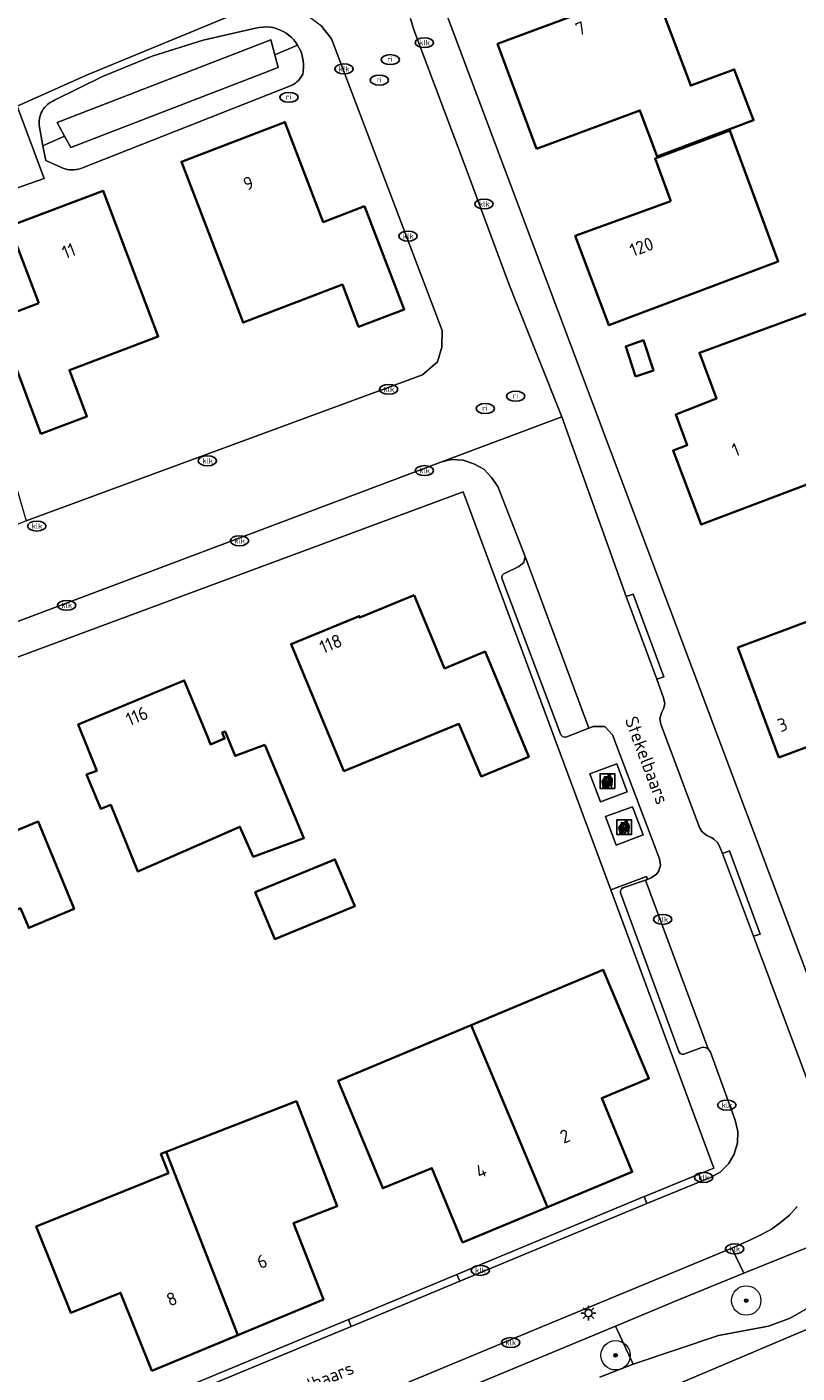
# Model space of a CAD drawing. Header units: metres. Extents: x 103671 to 105190, y 427150 to 429171.
# Tile 133 of 256: x 104703 to 104755, y 427318 to 427410. Entities that reach past the tile are written whole.
import ezdxf
from ezdxf.enums import TextEntityAlignment as Align

# ---------------------------------------------------------------- set-up
doc = ezdxf.new("R2010")
doc.units = ezdxf.units.M
for name, color, linetype, lineweight in [('B-WE-GR-BOOM-S', 253, 'Continuous', 25), ('B-WE-IE-AFVAL APART PLAATS-S', 253, 'Continuous', 25), ('B-WE-IE-MEUBILAIR-S', 253, 'Continuous', 25), ('B-WE-OG-BEBOUWING-GV', 253, 'Continuous', 35), ('B-WE-OG-BEBOUWING-T18', 7, 'Continuous', 18), ('B-WE-OG-TERREIN_BEGROEID-GV', 253, 'Continuous', 18), ('B-WE-OG-TERREIN_ERF-GV', 253, 'Continuous', 18), ('B-WE-OG-TERREIN_OEVER-GV', 253, 'Continuous', 18), ('B-WE-OG-TOPOGRAFIE-T18', 7, 'Continuous', 18), ('B-WE-OG-WATER_SLOOT-GV', 253, 'Continuous', 18), ('B-WE-VH-GESLOTENVERHARDING-GV', 253, 'Continuous', 18), ('B-WE-VH-GESLOTENVERHARDING_ASFALT-GV', 253, 'Continuous', 18), ('B-WE-VH-GESLOTENVERHARDING_BETON-GV', 253, 'Continuous', 18), ('B-WE-VH-ONVERHARD_ZAND-GV', 253, 'Continuous', 18), ('B-WE-VH-OPENVERHARDING-GV', 253, 'Continuous', 18), ('B-WE-VH-OPENVERHARDING_BETONELEMENT-GV', 253, 'Continuous', 18), ('B-WE-VH-OPENVERHARDING_BETONSTRAATSTEEN-GV', 253, 'Continuous', 18)]:
    doc.layers.add(name, color=color, linetype=linetype, lineweight=lineweight)
doc.styles.add('NLCS-ISO', font='NLCS-ISO.ttf')
doc.styles.add('NLCS-ISO-M500-T18', font='NLCS-ISO.ttf', dxfattribs={"height": 0.9})

# ---------------------------------------------------------------- blocks, each defined once
blk = doc.blocks.new('SIE-AFVAL APART PLAATS-SO')
h = blk.add_hatch(color=256)
h.dxf.hatch_style = 1
h.paths.add_polyline_path([(-0.09, 0.07), (-1.76, 0.07, 0.819081), (-1.79, -0.09), (-1.4, -2.19, 0.36153), (-1.37, -2.21), (-0.47, -2.21, 0.36153), (-0.44, -2.19), (-0.05, -0.09, 0.819081)])
h.paths.add_polyline_path([(-0.16, -0.1), (-0.2, -0.33), (-0.49, -0.33), (-0.47, -0.1)], flags=16)
h.paths.add_polyline_path([(-0.55, -0.1), (-0.58, -0.33), (-0.87, -0.33), (-0.87, -0.1)], flags=16)
h.paths.add_polyline_path([(-0.22, -0.42), (-0.27, -0.73), (-0.53, -0.73), (-0.5, -0.42)], flags=16)
h.paths.add_polyline_path([(-0.58, -0.42), (-0.61, -0.73), (-0.87, -0.73), (-0.87, -0.42)], flags=16)
h.paths.add_polyline_path([(-0.95, -0.1), (-0.95, -0.33), (-1.27, -0.33), (-1.29, -0.1)], flags=16)
h.paths.add_polyline_path([(-0.95, -0.42), (-0.95, -0.73), (-1.23, -0.73), (-1.26, -0.42)], flags=16)
h.paths.add_polyline_path([(-0.29, -0.83), (-0.34, -1.09), (-0.56, -1.09), (-0.54, -0.83)], flags=16)
h.paths.add_polyline_path([(-0.62, -0.83), (-0.65, -1.09), (-0.87, -1.09), (-0.87, -0.83)], flags=16)
h.paths.add_polyline_path([(-0.95, -0.83), (-0.95, -1.09), (-1.2, -1.09), (-1.22, -0.83)], flags=16)
h.paths.add_polyline_path([(-1.35, -0.33), (-1.64, -0.33), (-1.69, -0.1), (-1.37, -0.1)], flags=16)
h.paths.add_polyline_path([(-1.34, -0.42), (-1.31, -0.73), (-1.57, -0.73), (-1.63, -0.42)], flags=16)
h.paths.add_polyline_path([(-0.36, -1.18), (-0.41, -1.44), (-0.6, -1.44), (-0.57, -1.18)], flags=16)
h.paths.add_polyline_path([(-0.65, -1.18), (-0.68, -1.44), (-0.87, -1.44), (-0.87, -1.18)], flags=16)
h.paths.add_polyline_path([(-1.3, -0.83), (-1.28, -1.09), (-1.5, -1.09), (-1.55, -0.83)], flags=16)
h.paths.add_polyline_path([(-0.95, -1.18), (-0.95, -1.44), (-1.17, -1.44), (-1.19, -1.18)], flags=16)
h.paths.add_polyline_path([(-0.42, -1.53), (-0.47, -1.79), (-0.63, -1.79), (-0.6, -1.53)], flags=16)
h.paths.add_polyline_path([(-1.27, -1.18), (-1.25, -1.44), (-1.44, -1.44), (-1.49, -1.18)], flags=16)
h.paths.add_polyline_path([(-0.69, -1.53), (-0.71, -1.79), (-0.87, -1.79), (-0.87, -1.53)], flags=16)
h.paths.add_polyline_path([(-0.95, -1.53), (-0.95, -1.79), (-1.13, -1.79), (-1.16, -1.53)], flags=16)
h.paths.add_polyline_path([(-1.24, -1.53), (-1.22, -1.79), (-1.37, -1.79), (-1.42, -1.53)], flags=16)
h.paths.add_polyline_path([(-0.49, -1.89), (-0.53, -2.13), (-0.66, -2.13), (-0.64, -1.89)], flags=16)
h.paths.add_polyline_path([(-0.72, -1.89), (-0.74, -2.13), (-0.87, -2.13), (-0.87, -1.89)], flags=16)
h.paths.add_polyline_path([(-0.95, -1.89), (-0.95, -2.13), (-1.1, -2.13), (-1.12, -1.89)], flags=16)
h.paths.add_polyline_path([(-1.21, -1.89), (-1.18, -2.13), (-1.31, -2.13), (-1.35, -1.89)], flags=16)
h.paths.add_polyline_path([(-0.19, 0.78, -0.01173), (-0.3, 0.78, -0.148797), (-0.42, 1.03, -0.136076), (-0.69, 0.87), (-0.78, 0.85, -0.038293), (-1.14, 0.96), (-1.19, 0.81, -0.243822), (-1.56, 0.45, 0.344326), (-1, 0.22, -0.139345), (-0.6, 0.22, 0.618436), (-0.56, 0.27, -0.441494), (-0.47, 0.44, 0.309048)])
h.paths.add_polyline_path([(-0.49, 0.51, 0.351556), (-0.64, 0.31, 0.121061), (-1.02, 0.29, -0.288745), (-1.45, 0.42, 0.203599), (-1.12, 0.79), (-1.09, 0.87, 0.083075), (-0.28, 0.71, -0.242261)], flags=16)
h.paths.add_polyline_path([(-0.4, 0.79, -0.023345), (-0.63, 0.82, 0.07081), (-0.46, 0.9, 0.059965)], flags=16)
h.paths.add_polyline_path([(1.12, 1.48), (-1.07, 1.48, 0.860559), (-1.08, 1.42), (0.29, 1, -0.146703), (0.53, 0.28, 0.421968), (0.56, 0.25), (1.6, 0.31, 0.450293), (1.63, 0.34, 0.122241)])
h.paths.add_polyline_path([(0.26, 1.93, 1), (1.07, 1.93, 1)])
h.paths.add_polyline_path([(1.65, 0.15, 0.429303), (1.62, 0.18), (0.55, 0.23, 0.38429), (0.51, 0.2), (0.16, -2.16, 0.83726), (0.22, -2.18), (0.99, -0.78, -0.688204), (1.05, -0.78), (1.36, -2.14, 0.84934), (1.42, -2.14)])
for p, q in [((-0.09, 0.07), (-1.76, 0.07)), ((-1.4, -2.19), (-1.79, -0.09)), ((-1.37, -0.1), (-1.69, -0.1)), ((-1.64, -0.33), (-1.69, -0.1)), ((-1.64, -0.33), (-1.35, -0.33)), ((-1.63, -0.42), (-1.34, -0.42)), ((-1.57, -0.73), (-1.63, -0.42)), ((-1.57, -0.73), (-1.31, -0.73)), ((-1.55, -0.83), (-1.3, -0.83)), ((-1.5, -1.09), (-1.55, -0.83)), ((-1.5, -1.09), (-1.28, -1.09)), ((-1.49, -1.18), (-1.27, -1.18)), ((-1.44, -1.44), (-1.49, -1.18)), ((-1.44, -1.44), (-1.25, -1.44)), ((-1.42, -1.53), (-1.24, -1.53)), ((-1.37, -1.79), (-1.42, -1.53)), ((-1.37, -1.79), (-1.22, -1.79)), ((-1.37, -2.21), (-0.47, -2.21)), ((-1.31, -2.13), (-1.35, -1.89)), ((-1.35, -1.89), (-1.21, -1.89)), ((-1.31, -2.13), (-1.18, -2.13)), ((-0.95, -0.1), (-1.29, -0.1)), ((-1.27, -0.33), (-0.95, -0.33)), ((-1.26, -0.42), (-0.95, -0.42)), ((-1.23, -0.73), (-0.95, -0.73)), ((-1.22, -0.83), (-0.95, -0.83)), ((-1.2, -1.09), (-0.95, -1.09)), ((-1.19, -1.18), (-0.95, -1.18)), ((-1.17, -1.44), (-0.95, -1.44)), ((-1.16, -1.53), (-0.95, -1.53)), ((-1.13, -1.79), (-0.95, -1.79)), ((-1.12, -1.89), (-0.95, -1.89)), ((-1.1, -2.13), (-0.95, -2.13)), ((-0.95, -0.1), (-0.95, -0.33)), ((-0.95, -0.42), (-0.95, -0.73)), ((-0.95, -0.83), (-0.95, -1.09)), ((-0.95, -1.18), (-0.95, -1.44)), ((-0.95, -1.53), (-0.95, -1.79)), ((-0.95, -1.89), (-0.95, -2.13)), ((-0.87, -0.1), (-0.87, -0.33)), ((-0.55, -0.1), (-0.87, -0.1)), ((-0.87, -0.33), (-0.58, -0.33)), ((-0.87, -0.42), (-0.87, -0.73)), ((-0.87, -0.42), (-0.58, -0.42)), ((-0.87, -0.73), (-0.61, -0.73)), ((-0.87, -0.83), (-0.62, -0.83)), ((-0.87, -0.83), (-0.87, -1.09)), ((-0.87, -1.09), (-0.65, -1.09)), ((-0.87, -1.18), (-0.65, -1.18)), ((-0.87, -1.18), (-0.87, -1.44)), ((-0.87, -1.44), (-0.68, -1.44)), ((-0.87, -1.53), (-0.69, -1.53)), ((-0.87, -1.53), (-0.87, -1.79)), ((-0.87, -1.79), (-0.71, -1.79)), ((-0.87, -1.89), (-0.87, -2.13)), ((-0.87, -1.89), (-0.72, -1.89)), ((-0.87, -2.13), (-0.74, -2.13)), ((-0.66, -2.13), (-0.53, -2.13)), ((-0.64, -1.89), (-0.49, -1.89)), ((-0.63, -1.79), (-0.47, -1.79)), ((-0.6, -1.44), (-0.41, -1.44)), ((-0.6, -1.53), (-0.42, -1.53)), ((-0.57, -1.18), (-0.36, -1.18)), ((-0.56, -1.09), (-0.34, -1.09)), ((-0.54, -0.83), (-0.29, -0.83)), ((-0.53, -0.73), (-0.27, -0.73)), ((-0.53, -2.13), (-0.49, -1.89)), ((-0.5, -0.42), (-0.22, -0.42)), ((-0.49, -0.33), (-0.2, -0.33)), ((-0.16, -0.1), (-0.47, -0.1)), ((-0.47, -1.79), (-0.42, -1.53)), ((-0.44, -2.19), (-0.05, -0.09)), ((-0.41, -1.44), (-0.36, -1.18)), ((-0.34, -1.09), (-0.29, -0.83)), ((-0.27, -0.73), (-0.22, -0.42)), ((-0.2, -0.33), (-0.16, -0.1))]:
    blk.add_line(p, q)
blk.add_lwpolyline([(-2.5, -2.51), (2.5, -2.51), (2.5, 2.49), (-2.5, 2.49)], close=True)
for points in [[(-0.78, 0.85, -0.038293), (-1.14, 0.96), (-1.19, 0.81, -0.243822), (-1.56, 0.45, 0.344326), (-1, 0.22, -0.139345), (-0.6, 0.22, 0.618436), (-0.56, 0.27, -0.441494), (-0.47, 0.44, 0.309048), (-0.19, 0.78, -0.01173), (-0.3, 0.78, -0.01173)], [(-0.78, 0.85), (-0.69, 0.87, 0.136076), (-0.42, 1.03, 0.156405), (-0.29, 0.77)], [(-0.78, 0.85), (-0.69, 0.87, 0.136076), (-0.42, 1.03, 0.148797), (-0.3, 0.78, 0.148797)], [(-0.63, 0.82, 0.07081), (-0.46, 0.9, 0.059965), (-0.4, 0.79, 0.059965)], [(-0.4, 0.79, -0.023345), (-0.63, 0.82)]]:
    blk.add_lwpolyline(points, format="xyb")
for points in [[(-1.09, 0.87), (-1.12, 0.79, -0.203599), (-1.45, 0.42, 0.288745), (-1.02, 0.29, -0.121061), (-0.64, 0.31, -0.351556), (-0.49, 0.51, 0.242261), (-0.28, 0.71, -0.083075)], [(-1.07, 1.48), (1.12, 1.48, -0.122241), (1.63, 0.34, -0.450293), (1.6, 0.31), (0.56, 0.25, -0.421968), (0.53, 0.28, 0.146703), (0.29, 1), (-1.08, 1.42, -0.860559)], [(0.55, 0.23), (1.62, 0.18, -0.429303), (1.65, 0.15), (1.42, -2.14, -0.84934), (1.36, -2.14), (1.05, -0.78, 0.688204), (0.99, -0.78), (0.22, -2.18, -0.83726), (0.16, -2.16), (0.51, 0.2, -0.38429)]]:
    blk.add_lwpolyline(points, format="xyb", close=True)
for points in [[(-1.35, -0.33), (-1.37, -0.1)], [(-1.31, -0.73), (-1.34, -0.42)], [(-1.28, -1.09), (-1.3, -0.83)], [(-1.27, -0.33), (-1.29, -0.1)], [(-1.25, -1.44), (-1.27, -1.18)], [(-1.23, -0.73), (-1.26, -0.42)], [(-1.22, -1.79), (-1.24, -1.53)], [(-1.2, -1.09), (-1.22, -0.83)], [(-1.18, -2.13), (-1.21, -1.89)], [(-1.17, -1.44), (-1.19, -1.18)], [(-1.18, -2.22), (-1.18, -2.21)], [(-1.13, -1.79), (-1.16, -1.53)], [(-1.1, -2.13), (-1.12, -1.89)], [(-0.74, -2.13), (-0.72, -1.89)], [(-0.71, -1.79), (-0.69, -1.53)], [(-0.68, -1.44), (-0.65, -1.18)], [(-0.66, -2.13), (-0.64, -1.89)], [(-0.65, -1.09), (-0.62, -0.83)], [(-0.63, -1.79), (-0.6, -1.53)], [(-0.61, -0.73), (-0.58, -0.42)], [(-0.6, -1.44), (-0.57, -1.18)], [(-0.58, -0.33), (-0.55, -0.1)], [(-0.56, -1.09), (-0.54, -0.83)], [(-0.53, -0.73), (-0.5, -0.42)], [(-0.49, -0.33), (-0.47, -0.1)]]:
    blk.add_lwpolyline(points)
blk.add_circle((0.66, 1.93), 0.401)
for centre, radius, start, end in [((-1.76, -0.01), 0.0869, 90, 247.281), ((-0.09, -0.01), 0.0869, 292.719, 90), ((-1.37, -2.18), 0.0318, 190.4943, 270), ((-0.47, -2.18), 0.0318, 270, 349.5057)]:
    blk.add_arc(centre, radius, start, end)
blk = doc.blocks.new('SIE-MEUBILAIR_PAAL_LICHTMAST-SO')
for points in [[(-0.62, 0), (-1, 0)], [(-0.71, 0.71), (-0.44, 0.44)], [(0, 1), (0, 0.62)], [(0.44, 0.44), (0.71, 0.71)], [(1, 0), (0.62, 0)], [(-0.71, -0.71), (-0.44, -0.44)], [(0, -0.62), (0, -1)], [(0.44, -0.44), (0.71, -0.71)]]:
    blk.add_lwpolyline(points)
blk.add_circle((0, 0), 0.5)
blk = doc.blocks.new('SIE-MEUBILAIR_PUT_RIOOLPUT-SO')
blk.add_ellipse((0, 0), major_axis=(1.25, 0), ratio=0.54)
at = {"style": 'NLCS-ISO'}
blk.add_text('ri', height=0.75, dxfattribs=at).set_placement((-0.04, 0.07), align=Align.MIDDLE_CENTER)
blk = doc.blocks.new('SIE-MEUBILAIR_PUT_KOLK-SO')
blk.add_ellipse((0, 0), major_axis=(1.25, 0), ratio=0.54)
at = {"style": 'NLCS-ISO'}
blk.add_text('klk', height=0.75, dxfattribs=at).set_placement((0.03, 0), align=Align.MIDDLE_CENTER)
blk = doc.blocks.new('SGR-BOOM_GBKN-SO')
at = {"linetype": 'ByBlock', "lineweight": 18}
h = blk.add_hatch(color=0, dxfattribs=at)
h.dxf.hatch_style = 1
edge = h.paths.add_edge_path()
edge.add_arc((0, 0), 0.25, 0, 360)
at = {"color": 0, "linetype": 'ByBlock', "lineweight": 18}
for radius in [2, 0.25]:
    blk.add_circle((0, 0), radius, dxfattribs=at)
at = {"color": 0, "linetype": 'ByBlock', "lineweight": 18, "style": 'NLCS-ISO'}
blk.add_attdef('SOORT', (2.5, 0), '', height=1.5, dxfattribs=at)

msp = doc.modelspace()

# ---------------------------------------------------------------- linework, layer by layer
at = {"layer": 'B-WE-OG-BEBOUWING-GV', "flags": 128}
for points in [[(104737.286, 427401.347), (104744.314, 427403.974), (104745.488, 427400.842), (104752.044, 427403.299), (104750.727, 427406.762), (104747.767, 427405.657), (104745.215, 427412.456), (104734.634, 427408.502)], [(104725.593, 427397.459), (104722.773, 427396.379), (104720.169, 427403.177), (104713.137, 427400.483), (104717.329, 427389.539), (104724.081, 427392.125), (104725.183, 427389.249), (104728.283, 427390.437)], [(104746.417, 427397.808), (104739.919, 427395.437), (104742.195, 427389.369), (104753.724, 427393.704), (104750.437, 427402.609), (104745.342, 427400.692)], [(104703.425, 427390.862), (104700.618, 427389.802), (104703.575, 427381.972), (104706.709, 427383.156), (104705.519, 427386.308), (104711.553, 427388.587), (104707.807, 427398.504), (104701.446, 427396.101)], [(104759.983, 427380.138), (104757.359, 427387.205), (104757.259, 427387.172), (104756.03, 427390.302), (104748.358, 427387.482), (104749.519, 427384.362), (104746.751, 427383.276), (104747.529, 427381.205), (104746.567, 427380.843), (104748.469, 427375.804), (104755.851, 427378.583), (104756.186, 427377.712), (104759.365, 427378.934), (104759.039, 427379.783)], [(104744.021, 427385.861), (104745.229, 427386.269), (104744.551, 427388.332), (104743.351, 427387.915)], [(104760.575, 427362.495), (104760.994, 427361.477), (104764.277, 427362.701), (104763.866, 427363.685), (104764.995, 427364.157), (104762.309, 427371.331), (104766.509, 427372.914), (104764.676, 427377.817), (104756.432, 427374.727), (104758.147, 427370.108), (104750.981, 427367.433), (104753.765, 427359.961)], [(104728.967, 427370.993), (104725.264, 427369.473), (104725.228, 427369.567), (104720.589, 427367.66), (104724.186, 427359.022), (104732.001, 427362.235), (104733.518, 427358.647), (104736.75, 427360.006), (104733.799, 427367.15), (104731.034, 427366.012)], [(104718.814, 427360.804), (104716.785, 427360.052), (104716.105, 427361.72), (104715.905, 427361.64), (104716.072, 427361.238), (104715.121, 427360.845), (104714.95, 427361.258), (104713.325, 427365.192), (104706.117, 427362.197), (104707.374, 427359.037), (104706.678, 427358.783), (104707.661, 427356.457), (104708.326, 427356.729), (104710.169, 427352.189), (104717.113, 427355.234), (104718.008, 427353.193), (104721.461, 427354.471)], [(104702.182, 427349.711), (104702.748, 427348.359), (104705.838, 427349.645), (104703.389, 427355.606), (104700.616, 427354.471), (104698.884, 427358.67), (104695.288, 427357.189), (104694.897, 427358.112), (104690.655, 427356.356), (104694.649, 427346.623)], [(104718.144, 427350.78), (104719.484, 427347.593), (104724.936, 427349.837), (104723.569, 427353.02)], [(104738.019, 427329.359), (104743.794, 427331.755), (104741.724, 427336.779), (104744.932, 427338.101), (104741.823, 427345.496), (104732.84, 427341.737)], [(104732.249, 427326.964), (104738.019, 427329.359), (104732.84, 427341.737), (104723.786, 427337.949), (104726.83, 427330.642), (104730.167, 427332.017)], [(104712.104, 427333.12), (104716.961, 427320.648), (104722.792, 427323.068), (104720.763, 427328.28), (104723.73, 427329.435), (104720.954, 427336.566)], [(104716.961, 427320.648), (104712.104, 427333.12), (104711.741, 427332.979), (104712.251, 427331.668), (104703.245, 427328.043), (104705.606, 427322.179), (104708.99, 427323.541), (104711.129, 427318.227)]]:
    msp.add_lwpolyline(points, close=True, dxfattribs=at)
at = {"layer": 'B-WE-OG-TERREIN_BEGROEID-GV', "flags": 128}
msp.add_lwpolyline([(104779.999, 427334.994), (104779.394, 427336.417), (104759.588, 427328.169), (104751.389, 427324.871), (104747.054, 427323.101), (104742.647, 427321.266), (104743.852, 427318.68), (104749.65, 427320.635), (104753.053, 427321.254), (104754.523, 427321.801), (104759.332, 427324.564), (104765.593, 427327.155), (104768.828, 427328.914), (104772.587, 427330.524), (104775.545, 427331.404), (104778.954, 427333.018), (104779.208, 427334.567), (104779.223, 427334.66)], close=True, dxfattribs=at)
msp.add_lwpolyline([(104741.583, 427317.799), (104743.852, 427318.68), (104742.647, 427321.266), (104741.3, 427320.705), (104720.557, 427312.07)], dxfattribs=at)
at = {"layer": 'B-WE-OG-TERREIN_ERF-GV', "flags": 128}
for points in [[(104760.54, 427393.536), (104761.628, 427405.17), (104761.502, 427421.327), (104756.04, 427421.07), (104753.979, 427420.934), (104748.679, 427420.41), (104748.452, 427420.388), (104743.095, 427419.723), (104739.052, 427418.878), (104733.4, 427416.992), (104731.313, 427416.258), (104730.621, 427415.908), (104730.068, 427415.363), (104729.595, 427414.723), (104758.815, 427336.859), (104775.184, 427342.611), (104776.609, 427339.185), (104778.068, 427339.794), (104779.322, 427342.342), (104778.758, 427357.83), (104778.617, 427364.341), (104778.167, 427377.622), (104778.216, 427392.11), (104770.237, 427392.787)], [(104744.314, 427403.974), (104737.286, 427401.347), (104734.634, 427408.502), (104745.215, 427412.456), (104747.767, 427405.657), (104750.727, 427406.762), (104752.044, 427403.299), (104745.488, 427400.842)], [(104739.919, 427395.437), (104746.417, 427397.808), (104745.342, 427400.692), (104750.437, 427402.609), (104753.724, 427393.704), (104742.195, 427389.369)], [(104756.03, 427390.302), (104757.259, 427387.172), (104757.359, 427387.205), (104759.983, 427380.138), (104759.039, 427379.783), (104759.365, 427378.934), (104756.186, 427377.712), (104755.851, 427378.583), (104748.469, 427375.804), (104746.567, 427380.843), (104747.529, 427381.205), (104746.751, 427383.276), (104749.519, 427384.362), (104748.358, 427387.482)], [(104745.229, 427386.269), (104744.021, 427385.861), (104743.351, 427387.915), (104744.551, 427388.332)], [(104760.994, 427361.477), (104760.575, 427362.495), (104753.765, 427359.961), (104750.981, 427367.433), (104758.147, 427370.108), (104756.432, 427374.727), (104764.676, 427377.817), (104766.509, 427372.914), (104762.309, 427371.331), (104764.995, 427364.157), (104763.866, 427363.685), (104764.277, 427362.701)], [(104720.589, 427367.66), (104725.228, 427369.567), (104725.264, 427369.473), (104728.967, 427370.993), (104731.034, 427366.012), (104733.799, 427367.15), (104736.75, 427360.006), (104733.518, 427358.647), (104732.001, 427362.235), (104724.186, 427359.022)], [(104716.105, 427361.72), (104716.785, 427360.052), (104718.814, 427360.804), (104721.461, 427354.471), (104718.008, 427353.193), (104717.113, 427355.234), (104710.169, 427352.189), (104708.326, 427356.729), (104707.661, 427356.457), (104706.678, 427358.783), (104707.374, 427359.037), (104706.117, 427362.197), (104713.325, 427365.192), (104714.95, 427361.258), (104715.121, 427360.845), (104716.072, 427361.238), (104715.905, 427361.64)], [(104702.748, 427348.359), (104702.182, 427349.711), (104694.649, 427346.623), (104690.655, 427356.356), (104694.897, 427358.112), (104695.288, 427357.189), (104698.884, 427358.67), (104700.616, 427354.471), (104703.389, 427355.606), (104705.838, 427349.645)], [(104718.144, 427350.78), (104723.569, 427353.02), (104724.936, 427349.837), (104719.484, 427347.593)], [(104743.794, 427331.755), (104738.019, 427329.359), (104732.249, 427326.964), (104730.167, 427332.017), (104726.83, 427330.642), (104723.786, 427337.949), (104732.84, 427341.737), (104741.823, 427345.496), (104744.932, 427338.101), (104741.724, 427336.779)], [(104711.129, 427318.227), (104708.99, 427323.541), (104705.606, 427322.179), (104703.245, 427328.043), (104712.251, 427331.668), (104711.741, 427332.979), (104712.104, 427333.12), (104720.954, 427336.566), (104723.73, 427329.435), (104720.763, 427328.28), (104722.792, 427323.068), (104716.961, 427320.648)]]:
    msp.add_lwpolyline(points, close=True, dxfattribs=at)
msp.add_lwpolyline([(104710.81, 427316.024), (104724.489, 427321.715), (104724.509, 427321.723), (104731.87, 427324.787), (104744.608, 427330.089), (104744.626, 427330.096), (104748.322, 427331.594), (104749.34, 427332.006), (104742.333, 427350.956), (104732.299, 427378.02), (104684.774, 427360.4), (104682.106, 427359.411), (104688.763, 427341.763), (104691.02, 427335.778), (104681.766, 427331.867), (104675.992, 427329.182), (104663.347, 427322.069), (104662.353, 427321.5), (104656.303, 427318.034)], dxfattribs=at)
at = {"layer": 'B-WE-OG-TERREIN_OEVER-GV', "flags": 128}
for points in [[(104720.609, 427408.936), (104720.438, 427409.085), (104720.255, 427409.22), (104720.061, 427409.338), (104719.858, 427409.44), (104719.646, 427409.524), (104719.429, 427409.589), (104719.206, 427409.636), (104718.944, 427409.65), (104718.681, 427409.643), (104718.42, 427409.616), (104718.161, 427409.568), (104714.615, 427408.747), (104711.144, 427407.651), (104707.769, 427406.287), (104704.511, 427404.663), (104704.38, 427404.605), (104704.255, 427404.537), (104704.136, 427404.458), (104704.024, 427404.369), (104703.921, 427404.271), (104703.826, 427404.164), (104703.74, 427404.05), (104703.664, 427403.929), (104703.599, 427403.802), (104703.546, 427403.67), (104703.503, 427403.533), (104703.472, 427403.394), (104703.453, 427403.253), (104703.447, 427403.11), (104703.452, 427402.967), (104703.717, 427401.56), (104705.181, 427402.222), (104704.676, 427403.14), (104719.223, 427408.771), (104719.482, 427407.755), (104721.038, 427408.408), (104720.91, 427408.596), (104720.767, 427408.772)], [(104721.243, 427408.003), (104721.149, 427408.21), (104721.038, 427408.408), (104719.482, 427407.755), (104719.701, 427406.892), (104705.606, 427401.447), (104705.181, 427402.222), (104703.717, 427401.56), (104703.905, 427400.56), (104704.784, 427400.171), (104704.922, 427400.099), (104705.066, 427400.038), (104705.215, 427399.991), (104705.367, 427399.956), (104705.521, 427399.935), (104705.677, 427399.927), (104705.833, 427399.932), (104705.987, 427399.951), (104706.14, 427399.983), (104706.289, 427400.029), (104720.669, 427405.684), (104720.783, 427405.751), (104720.891, 427405.826), (104720.993, 427405.911), (104721.087, 427406.003), (104721.173, 427406.103), (104721.251, 427406.21), (104721.32, 427406.322), (104721.379, 427406.441), (104721.417, 427406.665), (104721.436, 427406.891), (104721.436, 427407.118), (104721.416, 427407.345), (104721.377, 427407.569), (104721.32, 427407.789)]]:
    msp.add_lwpolyline(points, close=True, dxfattribs=at)
for points in [[(104759.332, 427324.564), (104754.523, 427321.801), (104753.053, 427321.254), (104749.65, 427320.635), (104743.852, 427318.68), (104741.583, 427317.799)], [(104734.683, 427312.142), (104750.668, 427318.923), (104760.085, 427322.918)]]:
    msp.add_lwpolyline(points, dxfattribs=at)
at = {"layer": 'B-WE-OG-WATER_SLOOT-GV', "flags": 128}
for points in [[(104719.701, 427406.892), (104719.482, 427407.755), (104719.223, 427408.771), (104704.676, 427403.14), (104705.181, 427402.222), (104705.606, 427401.447)], [(104734.683, 427312.142), (104734.397, 427312.109), (104734.116, 427312.05), (104720.653, 427307.511), (104694.348, 427295.958), (104678.994, 427289.377), (104653.399, 427277.36), (104654.804, 427274.035), (104655.7, 427274.413), (104679.655, 427283.719), (104710.853, 427296.139), (104737.386, 427306.701), (104738.863, 427308.46), (104740.539, 427309.155), (104751.32, 427313.629), (104780.038, 427325.547), (104779.474, 427330.331), (104760.085, 427322.918), (104750.668, 427318.923)]]:
    msp.add_lwpolyline(points, close=True, dxfattribs=at)
at = {"layer": 'B-WE-VH-GESLOTENVERHARDING-GV', "flags": 128}
msp.add_lwpolyline([(104701.959, 427404.252), (104696.456, 427401.659), (104697.807, 427397.244), (104703.808, 427399.349)], close=True, dxfattribs=at)
at = {"layer": 'B-WE-VH-GESLOTENVERHARDING_ASFALT-GV', "flags": 128}
msp.add_lwpolyline([(104648.831, 427408.35), (104649.7, 427408.088), (104650.198, 427408.275), (104655.1, 427406.458), (104660.436, 427405.328), (104664.024, 427404.415), (104663.381, 427402.17), (104662.676, 427399.709), (104663.488, 427399.405), (104668.69, 427397.767), (104669.285, 427400.648), (104669.711, 427402.713), (104673.693, 427401.955), (104675.921, 427401.525), (104677.097, 427401.329), (104682.954, 427400.828), (104686.328, 427400.561), (104687.531, 427400.292), (104693.589, 427401.008), (104696.235, 427401.626), (104696.456, 427401.659), (104701.959, 427404.252), (104706.686, 427406.378), (104717.288, 427410.751)], dxfattribs=at)
at = {"layer": 'B-WE-VH-GESLOTENVERHARDING_BETON-GV', "flags": 128}
for points in [[(104740.898, 427358.842), (104741.633, 427356.926), (104743.448, 427357.605), (104742.739, 427359.523)], [(104742.71, 427353.997), (104744.537, 427354.692), (104743.815, 427356.599), (104741.976, 427355.934)]]:
    msp.add_lwpolyline(points, close=True, dxfattribs=at)
at = {"layer": 'B-WE-VH-ONVERHARD_ZAND-GV', "flags": 128}
for points in [[(104697.031, 427395.116), (104702.579, 427376.044), (104729.522, 427385.975), (104730.55, 427386.875), (104730.84, 427387.854), (104730.859, 427388.994), (104723.338, 427408.847), (104722.661, 427409.707), (104721.771, 427410.364), (104720.804, 427410.853), (104719.798, 427411.09), (104718.548, 427411.069), (104717.288, 427410.751), (104706.686, 427406.378), (104701.959, 427404.252), (104703.808, 427399.349), (104697.807, 427397.244), (104696.158, 427396.844), (104692.697, 427395.995), (104692.778, 427395.122), (104694.01, 427394.606)], [(104720.255, 427409.22), (104720.438, 427409.085), (104720.609, 427408.936), (104720.767, 427408.772), (104720.91, 427408.596), (104721.038, 427408.408), (104721.149, 427408.21), (104721.243, 427408.003), (104721.32, 427407.789), (104721.377, 427407.569), (104721.416, 427407.345), (104721.436, 427407.118), (104721.436, 427406.891), (104721.417, 427406.665), (104721.379, 427406.441), (104721.32, 427406.322), (104721.251, 427406.21), (104721.173, 427406.103), (104721.087, 427406.003), (104720.993, 427405.911), (104720.891, 427405.826), (104720.783, 427405.751), (104720.669, 427405.684), (104706.289, 427400.029), (104706.14, 427399.983), (104705.987, 427399.951), (104705.833, 427399.932), (104705.677, 427399.927), (104705.521, 427399.935), (104705.367, 427399.956), (104705.215, 427399.991), (104705.066, 427400.038), (104704.922, 427400.099), (104704.784, 427400.171), (104703.905, 427400.56), (104703.717, 427401.56), (104703.452, 427402.967), (104703.447, 427403.11), (104703.453, 427403.253), (104703.472, 427403.394), (104703.503, 427403.533), (104703.546, 427403.67), (104703.599, 427403.802), (104703.664, 427403.929), (104703.74, 427404.05), (104703.826, 427404.164), (104703.921, 427404.271), (104704.024, 427404.369), (104704.136, 427404.458), (104704.255, 427404.537), (104704.38, 427404.605), (104704.511, 427404.663), (104707.769, 427406.287), (104711.144, 427407.651), (104714.615, 427408.747), (104718.161, 427409.568), (104718.42, 427409.616), (104718.681, 427409.643), (104718.944, 427409.65), (104719.206, 427409.636), (104719.429, 427409.589), (104719.646, 427409.524), (104719.858, 427409.44), (104720.061, 427409.338)], [(104720.169, 427403.177), (104722.773, 427396.379), (104725.593, 427397.459), (104728.283, 427390.437), (104725.183, 427389.249), (104724.081, 427392.125), (104717.329, 427389.539), (104713.137, 427400.483)], [(104706.709, 427383.156), (104703.575, 427381.972), (104700.618, 427389.802), (104703.425, 427390.862), (104701.446, 427396.101), (104707.807, 427398.504), (104711.553, 427388.587), (104705.519, 427386.308)]]:
    msp.add_lwpolyline(points, close=True, dxfattribs=at)
at = {"layer": 'B-WE-VH-OPENVERHARDING-GV', "flags": 128}
for points in [[(104722.661, 427409.707), (104723.338, 427408.847), (104730.859, 427388.994), (104730.84, 427387.854), (104730.55, 427386.875), (104729.522, 427385.975), (104702.579, 427376.044), (104682.12, 427367.545), (104684.036, 427362.44), (104730.766, 427380.049), (104739.003, 427383.13), (104735.789, 427391.193), (104735.324, 427392.356), (104735.029, 427393.15), (104732.425, 427400.18), (104728.931, 427409.463), (104728.72, 427410.222)], [(104756.416, 427336.097), (104752.038, 427347.802), (104749.935, 427353.418), (104749.715, 427353.957), (104749.599, 427354.167), (104749.35, 427354.4), (104749.177, 427354.501), (104748.874, 427354.653), (104748.536, 427354.914), (104748.366, 427355.187), (104745.726, 427362.216), (104745.68, 427362.608), (104745.773, 427362.99), (104745.915, 427363.267), (104746, 427363.596), (104745.915, 427364.01), (104745.465, 427365.272), (104743.381, 427370.912), (104739.003, 427383.13), (104730.766, 427380.049), (104731.485, 427380.215), (104732.297, 427380.187), (104733.025, 427379.933), (104733.688, 427379.57), (104734.216, 427379.009), (104734.647, 427378.384), (104736.509, 427373.63), (104740.85, 427361.954), (104741.127, 427362.062), (104741.925, 427362.049), (104742.454, 427361.491), (104745.641, 427353.057), (104745.705, 427352.623), (104745.592, 427352.246), (104745.437, 427352.017), (104745.086, 427351.772), (104744.834, 427351.658), (104744.696, 427351.61), (104748.967, 427340.122), (104749.114, 427339.91), (104750.8, 427335.278), (104750.976, 427334.509), (104750.948, 427333.734), (104750.724, 427332.957), (104750.332, 427332.297), (104749.769, 427331.735), (104749.069, 427331.345), (104748.51, 427331.133), (104744.796, 427329.617), (104732.068, 427324.33), (104724.672, 427321.249), (104711.012, 427315.572)], [(104721.825, 427314.644), (104737.021, 427320.959), (104750.567, 427326.579), (104751.834, 427327.134), (104752.59, 427327.507), (104753.261, 427327.867), (104753.885, 427328.324), (104754.484, 427328.822), (104755.014, 427329.403)], [(104720.557, 427312.07), (104741.3, 427320.705), (104742.647, 427321.266), (104747.054, 427323.101), (104751.389, 427324.871), (104750.567, 427326.579), (104737.021, 427320.959), (104721.825, 427314.644)]]:
    msp.add_lwpolyline(points, dxfattribs=at)
for points in [[(104748.322, 427331.594), (104748.51, 427331.133), (104749.069, 427331.345), (104749.769, 427331.735), (104750.332, 427332.297), (104750.724, 427332.957), (104750.948, 427333.734), (104750.976, 427334.509), (104750.8, 427335.278), (104749.114, 427339.91), (104748.967, 427340.122), (104748.817, 427340.204), (104748.611, 427340.234), (104748.448, 427340.202), (104747.29, 427339.771), (104747.17, 427339.76), (104747.056, 427339.822), (104746.966, 427339.943), (104742.998, 427350.735), (104742.991, 427350.887), (104743.058, 427351.01), (104743.155, 427351.072), (104744.696, 427351.61), (104744.834, 427351.658), (104744.756, 427351.864), (104742.333, 427350.956), (104749.34, 427332.006)], [(104744.608, 427330.089), (104731.87, 427324.787), (104732.068, 427324.33), (104744.796, 427329.617)], [(104711.012, 427315.572), (104724.672, 427321.249), (104724.489, 427321.715), (104710.81, 427316.024)]]:
    msp.add_lwpolyline(points, close=True, dxfattribs=at)
at = {"layer": 'B-WE-VH-OPENVERHARDING_BETONELEMENT-GV', "flags": 128}
for points in [[(104745.465, 427365.272), (104745.931, 427365.438), (104743.851, 427371.052), (104743.381, 427370.912)], [(104750.415, 427353.59), (104749.935, 427353.418), (104752.038, 427347.802), (104752.503, 427347.928)], [(104744.608, 427330.089), (104744.796, 427329.617), (104748.51, 427331.133), (104748.322, 427331.594), (104744.626, 427330.096)], [(104724.672, 427321.249), (104732.068, 427324.33), (104731.87, 427324.787), (104724.509, 427321.723), (104724.489, 427321.715)]]:
    msp.add_lwpolyline(points, close=True, dxfattribs=at)
at = {"layer": 'B-WE-VH-OPENVERHARDING_BETONSTRAATSTEEN-GV', "flags": 128}
for points in [[(104758.815, 427336.859), (104729.595, 427414.723)], [(104728.72, 427410.222), (104728.931, 427409.463), (104732.425, 427400.18), (104735.029, 427393.15), (104735.324, 427392.356), (104735.789, 427391.193), (104739.003, 427383.13), (104743.381, 427370.912), (104743.851, 427371.052), (104745.931, 427365.438), (104745.465, 427365.272), (104745.915, 427364.01), (104746, 427363.596), (104745.915, 427363.267), (104745.773, 427362.99), (104745.68, 427362.608), (104745.726, 427362.216), (104748.366, 427355.187), (104748.536, 427354.914), (104748.874, 427354.653), (104749.177, 427354.501), (104749.35, 427354.4), (104749.599, 427354.167), (104749.715, 427353.957), (104749.935, 427353.418), (104750.415, 427353.59), (104752.503, 427347.928), (104752.038, 427347.802), (104756.416, 427336.097)], [(104684.774, 427360.4), (104732.299, 427378.02), (104742.333, 427350.956), (104744.756, 427351.864), (104744.834, 427351.658), (104745.086, 427351.772), (104745.437, 427352.017), (104745.592, 427352.246), (104745.705, 427352.623), (104745.641, 427353.057), (104742.454, 427361.491), (104741.925, 427362.049), (104741.127, 427362.062), (104740.85, 427361.954), (104739.278, 427361.342), (104739.083, 427361.355), (104738.933, 427361.483), (104734.918, 427372.143), (104734.926, 427372.265), (104734.966, 427372.365), (104735.064, 427372.45), (104736.087, 427372.943), (104736.426, 427373.214), (104736.509, 427373.63), (104734.647, 427378.384), (104734.216, 427379.009), (104733.688, 427379.57), (104733.025, 427379.933), (104732.297, 427380.187), (104731.485, 427380.215), (104730.766, 427380.049), (104684.036, 427362.44)], [(104755.014, 427329.403), (104754.484, 427328.822), (104753.885, 427328.324), (104753.261, 427327.867), (104752.59, 427327.507), (104751.834, 427327.134), (104750.567, 427326.579), (104751.389, 427324.871), (104759.588, 427328.169)]]:
    msp.add_lwpolyline(points, dxfattribs=at)
for points in [[(104740.85, 427361.954), (104736.509, 427373.63), (104736.426, 427373.214), (104736.087, 427372.943), (104735.064, 427372.45), (104734.966, 427372.365), (104734.926, 427372.265), (104734.918, 427372.143), (104738.933, 427361.483), (104739.083, 427361.355), (104739.278, 427361.342)], [(104741.633, 427356.926), (104740.898, 427358.842), (104742.739, 427359.523), (104743.448, 427357.605)], [(104744.537, 427354.692), (104742.71, 427353.997), (104741.976, 427355.934), (104743.815, 427356.599)], [(104744.696, 427351.61), (104743.155, 427351.072), (104743.058, 427351.01), (104742.991, 427350.887), (104742.998, 427350.735), (104746.966, 427339.943), (104747.056, 427339.822), (104747.17, 427339.76), (104747.29, 427339.771), (104748.448, 427340.202), (104748.611, 427340.234), (104748.817, 427340.204), (104748.967, 427340.122)]]:
    msp.add_lwpolyline(points, close=True, dxfattribs=at)

# ---------------------------------------------------------------- block references
at = {"layer": 'B-WE-GR-BOOM-S', "xscale": 0.5, "yscale": 0.5, "zscale": 0.5}
for p in [(104751.546, 427323.009), (104742.66, 427319.283)]:
    msp.add_blockref('SGR-BOOM_GBKN-SO', p, dxfattribs=at)
at = {"layer": 'B-WE-IE-AFVAL APART PLAATS-S', "xscale": 0.2, "yscale": 0.2, "zscale": 0.2}
for p in [(104742.106, 427358.343), (104743.249, 427355.217)]:
    msp.add_blockref('SIE-AFVAL APART PLAATS-SO', p, dxfattribs=at)
at = {"layer": 'B-WE-IE-MEUBILAIR-S', "xscale": 0.5, "yscale": 0.5, "zscale": 0.5}
for name, p in [('SIE-MEUBILAIR_PUT_KOLK-SO', (104729.656, 427408.578)), ('SIE-MEUBILAIR_PUT_RIOOLPUT-SO', (104727.338, 427407.428)), ('SIE-MEUBILAIR_PUT_KOLK-SO', (104724.185, 427406.797)), ('SIE-MEUBILAIR_PUT_RIOOLPUT-SO', (104726.59, 427406.03)), ('SIE-MEUBILAIR_PUT_RIOOLPUT-SO', (104720.44, 427404.863)), ('SIE-MEUBILAIR_PUT_KOLK-SO', (104733.717, 427397.604)), ('SIE-MEUBILAIR_PUT_KOLK-SO', (104728.548, 427395.417)), ('SIE-MEUBILAIR_PUT_KOLK-SO', (104727.234, 427384.994)), ('SIE-MEUBILAIR_PUT_RIOOLPUT-SO', (104735.866, 427384.528)), ('SIE-MEUBILAIR_PUT_RIOOLPUT-SO', (104733.794, 427383.691)), ('SIE-MEUBILAIR_PUT_KOLK-SO', (104714.904, 427380.133)), ('SIE-MEUBILAIR_PUT_KOLK-SO', (104729.662, 427379.469)), ('SIE-MEUBILAIR_PUT_KOLK-SO', (104703.298, 427375.694)), ('SIE-MEUBILAIR_PUT_KOLK-SO', (104717.082, 427374.692)), ('SIE-MEUBILAIR_PUT_KOLK-SO', (104705.327, 427370.303)), ('SIE-MEUBILAIR_PUT_KOLK-SO', (104745.867, 427348.936)), ('SIE-MEUBILAIR_PUT_KOLK-SO', (104750.224, 427336.299)), ('SIE-MEUBILAIR_PUT_KOLK-SO', (104748.648, 427331.378)), ('SIE-MEUBILAIR_PUT_KOLK-SO', (104750.758, 427326.521)), ('SIE-MEUBILAIR_PUT_KOLK-SO', (104733.458, 427325.059)), ('SIE-MEUBILAIR_PAAL_LICHTMAST-SO', (104740.815, 427322.147)), ('SIE-MEUBILAIR_PUT_KOLK-SO', (104735.52, 427320.146))]:
    msp.add_blockref(name, p, dxfattribs=at)

# ---------------------------------------------------------------- texts
at = {"layer": 'B-WE-OG-BEBOUWING-T18', "style": 'NLCS-ISO-M500-T18'}
for s, rotation, p in [('7', 20.5, (104740.275, 427409.542)), ('9', 21, (104717.689, 427399.015)), ('120', 20.6, (104744.427, 427394.689)), ('11', 20.7, (104705.469, 427394.414)), ('1', 20.7, (104750.823, 427380.895)), ('118', 22.4, (104723.289, 427367.689)), ('116', 22.6, (104710.105, 427362.771)), ('3', 20.4, (104754.004, 427362.184)), ('2', 22.5, (104739.217, 427334.187)), ('4', 22.5, (104733.516, 427331.821)), ('6', 22.5, (104718.614, 427325.665)), ('8', 22.5, (104712.476, 427323.117))]:
    msp.add_text(s, height=0.9, rotation=rotation, dxfattribs=at).set_placement(p, align=Align.MIDDLE)
at = {"layer": 'B-WE-OG-TOPOGRAFIE-T18', "style": 'NLCS-ISO-M500-T18'}
for rotation, p in [(290.6, (104744.788, 427359.763)), (22.6, (104721.888, 427317.29))]:
    msp.add_text('Stekelbaars', height=0.9, rotation=rotation, dxfattribs=at).set_placement(p, align=Align.MIDDLE)

doc.saveas('drawing.dxf')
